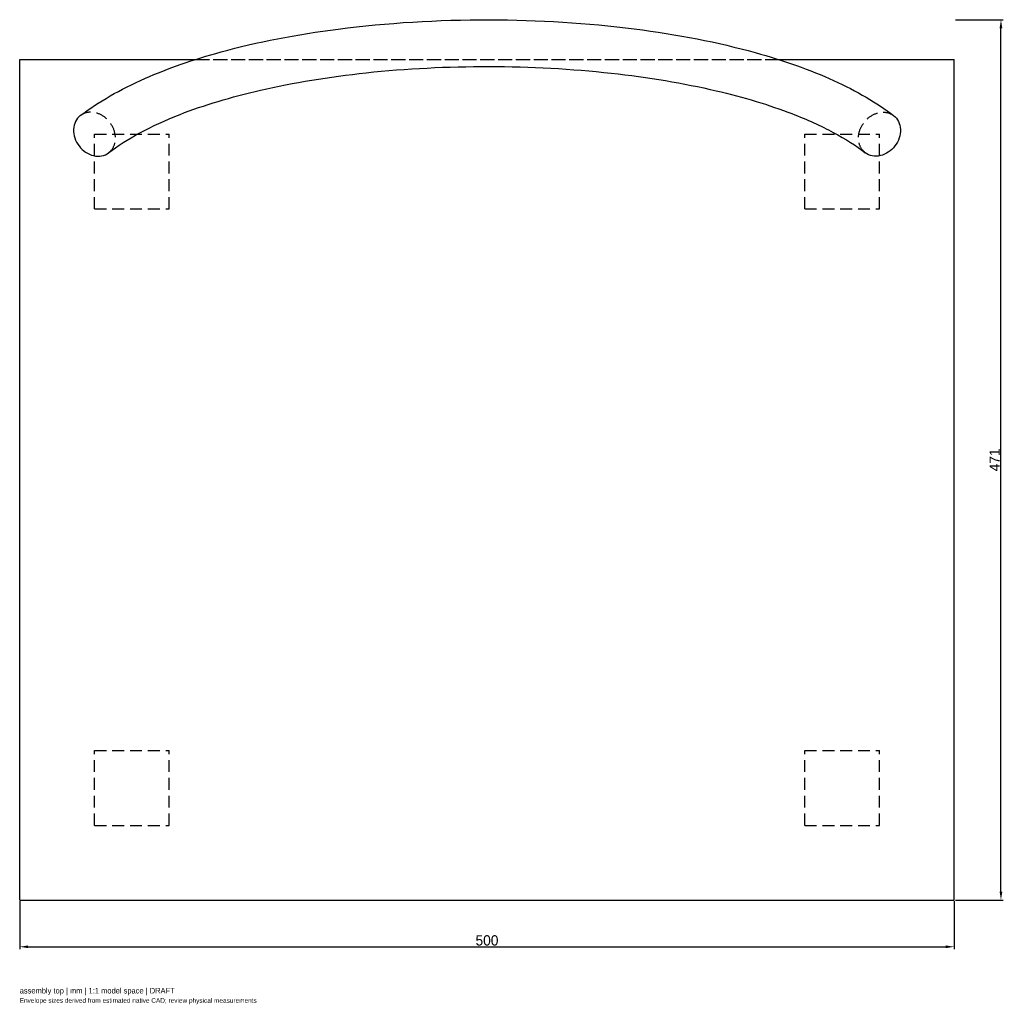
# Model space of a CAD drawing. Header units: millimetres. Extents: x -250 to 276, y -281 to 246.
import ezdxf

# ---------------------------------------------------------------- set-up
doc = ezdxf.new("R2010")
doc.units = ezdxf.units.MM
doc.linetypes.add('HIDDEN', pattern=[9.525, 6.35, -3.175])
for name, color, linetype in [('ANNOTATIONS', 7, 'Continuous'), ('DIMENSIONS', 7, 'Continuous'), ('HIDDEN', 8, 'HIDDEN'), ('VISIBLE', 7, 'Continuous')]:
    doc.layers.add(name, color=color, linetype=linetype)
doc.dimstyles.get("Standard").update_dxf_attribs({"dimtxt": 2.5, "dimasz": 2.5, "dimexe": 1.25, "dimexo": 0.625, "dimtad": 1, "dimcen": 2.5, "dimazin": 3, "dimtfac": 1, "dimtmove": 0, "dimatfit": 3})

# ---------------------------------------------------------------- blocks, each defined once
blk = doc.blocks.new('_CLOSEDFILLED')
at = {"color": 0, "linetype": 'BYBLOCK'}
blk.add_solid([(-1, 0.16), (0, 0), (-1, -0.16)], dxfattribs=at)
blk = doc.blocks.new('*D2')
at = {"color": 0}
for p, q in [((250.62, 246.25), (276.25, 246.25)), ((275, -220.5), (275, 241.75)), ((250.62, -225), (276.25, -225))]:
    blk.add_line(p, q, dxfattribs=at)
at = {"layer": 'Defpoints'}
for p in [(250, 246.25), (250, -225), (275, -225)]:
    blk.add_point(p, dxfattribs=at)
at = {"layer": 'DIMENSIONS', "color": 0, "xscale": 4.5, "yscale": 4.5}
for p, rotation in [((275, 246.25), 90), ((275, -225), 270)]:
    blk.add_blockref('_CLOSEDFILLED', p, dxfattribs=dict(at, rotation=rotation))
at = {"layer": 'DIMENSIONS', "color": 0, "insert": (271.62, 10.62), "char_height": 5.5, "attachment_point": 5, "rotation": 90}
blk.add_mtext('471', dxfattribs=at)

msp = doc.modelspace()

# ---------------------------------------------------------------- linework, layer by layer
at = {"layer": 'HIDDEN'}
for p, q in [((-250, -225), (-250, 225)), ((-250, 225), (250, 225)), ((-155.977, 225), (155.978, 225)), ((250, -225), (250, 225)), ((-210, 145), (-210, 185)), ((-210, 145), (-210, 185)), ((-210, 185), (-170, 185)), ((-210, 185), (-170, 185)), ((-170, 145), (-170, 185)), ((-170, 145), (-170, 185)), ((170, 145), (170, 185)), ((170, 145), (170, 185)), ((170, 185), (210, 185)), ((170, 185), (210, 185)), ((210, 145), (210, 185)), ((210, 145), (210, 185)), ((-210, 145), (-170, 145)), ((-210, 145), (-170, 145)), ((170, 145), (210, 145)), ((170, 145), (210, 145)), ((-210, -185), (-210, -145)), ((-210, -185), (-210, -145)), ((-210, -145), (-170, -145)), ((-210, -145), (-170, -145)), ((-170, -185), (-170, -145)), ((-170, -185), (-170, -145)), ((170, -185), (170, -145)), ((170, -185), (170, -145)), ((170, -145), (210, -145)), ((170, -145), (210, -145)), ((210, -185), (210, -145)), ((210, -185), (210, -145)), ((-210, -185), (-170, -185)), ((-210, -185), (-170, -185)), ((170, -185), (210, -185)), ((170, -185), (210, -185)), ((-250, -225), (250, -225))]:
    msp.add_line(p, q, dxfattribs=at)
for points, knots in [([(-198.961, 185), (-199.306, 187.065), (-200.182, 189.153), (-201.485, 190.959), (-202.783, 192.768), (-204.501, 194.288), (-206.4, 195.301), (-208.298, 196.32), (-210.368, 196.829), (-212.326, 196.76), (-214.284, 196.697), (-216.124, 196.057), (-217.593, 194.929)], [0, 0, 0, 0, 0.5342793, 0.5342793, 0.5342793, 1.0685586, 1.0685586, 1.0685586, 1.6028378, 1.6028378, 1.6028378, 2.1371171, 2.1371171, 2.1371171, 2.1371171]), ([(198.961, 185), (199.306, 187.065), (200.182, 189.153), (201.485, 190.959), (202.783, 192.768), (204.501, 194.288), (206.4, 195.301), (208.298, 196.32), (210.368, 196.829), (212.326, 196.76), (214.284, 196.697), (216.124, 196.057), (217.593, 194.929)], [0, 0, 0, 0, 0.5342793, 0.5342793, 0.5342793, 1.0685586, 1.0685586, 1.0685586, 1.6028378, 1.6028378, 1.6028378, 2.1371171, 2.1371171, 2.1371171, 2.1371171]), ([(-202.407, 175.071), (-201.016, 176.131), (-199.958, 177.624), (-199.364, 179.357), (-198.765, 181.088), (-198.631, 183.054), (-198.961, 185)], [0, 0, 0, 0, 0.5, 0.5, 0.5, 1, 1, 1, 1]), ([(202.407, 175.071), (201.016, 176.131), (199.958, 177.624), (199.364, 179.357), (198.765, 181.088), (198.631, 183.054), (198.961, 185)], [0, 0, 0, 0, 0.5, 0.5, 0.5, 1, 1, 1, 1])]:
    msp.add_open_spline(points, degree=3, knots=knots, dxfattribs=at)
at = {"layer": 'VISIBLE'}
for p, q in [((-250, -225), (-250, 225)), ((-250, 225), (-155.977, 225)), ((155.978, 225), (250, 225)), ((250, -225), (250, 225)), ((-250, -225), (250, -225))]:
    msp.add_line(p, q, dxfattribs=at)
for points, knots in [([(-217.593, 194.929), (-207.986, 202.279), (-196.326, 208.984), (-182.77, 214.949), (-170.677, 220.273), (-157.078, 225.002), (-142.279, 229.053), (-123.074, 234.315), (-101.859, 238.428), (-79.564, 241.296), (-53.598, 244.64), (-26.185, 246.3), (1.201, 246.249), (27.532, 246.202), (53.849, 244.574), (78.841, 241.388), (101.863, 238.458), (123.745, 234.201), (143.469, 228.725), (158.893, 224.447), (172.989, 219.427), (185.416, 213.765), (197.85, 208.101), (208.615, 201.795), (217.593, 194.929)], [0, 0, 0, 0, 0.1266851, 0.1266851, 0.1266851, 0.2397675, 0.2397675, 0.2397675, 0.3865547, 0.3865547, 0.3865547, 0.5575215, 0.5575215, 0.5575215, 0.7219042, 0.7219042, 0.7219042, 0.8733149, 0.8733149, 0.8733149, 0.9366574, 0.9366574, 0.9366574, 1, 1, 1, 1]), ([(-202.407, 175.071), (-197.655, 178.705), (-192.072, 182.297), (-185.676, 185.749), (-179.282, 189.202), (-172.076, 192.516), (-164.144, 195.614), (-151.487, 200.562), (-136.975, 204.951), (-121.157, 208.592), (-103.619, 212.636), (-84.494, 215.764), (-64.592, 217.886), (-43.264, 220.163), (-21.045, 221.29), (1.153, 221.249), (23.233, 221.21), (45.304, 220.014), (66.466, 217.683), (86.243, 215.507), (105.224, 212.333), (122.607, 208.255), (137.459, 204.776), (151.133, 200.636), (163.167, 195.993), (171.321, 192.85), (178.725, 189.479), (185.283, 185.961), (191.843, 182.444), (197.558, 178.78), (202.407, 175.071)], [0, 0, 0, 0, 0.0691517, 0.0691517, 0.0691517, 0.1383033, 0.1383033, 0.1383033, 0.2486939, 0.2486939, 0.2486939, 0.3711047, 0.3711047, 0.3711047, 0.5022717, 0.5022717, 0.5022717, 0.632744, 0.632744, 0.632744, 0.7546896, 0.7546896, 0.7546896, 0.8588691, 0.8588691, 0.8588691, 0.9294346, 0.9294346, 0.9294346, 1, 1, 1, 1]), ([(-217.593, 194.929), (-218.674, 194.104), (-219.556, 193.02), (-220.173, 191.76), (-220.791, 190.501), (-221.144, 189.066), (-221.205, 187.564), (-221.268, 186.062), (-221.038, 184.494), (-220.534, 182.977), (-220.031, 181.461), (-219.255, 179.998), (-218.262, 178.699), (-217.27, 177.398), (-216.064, 176.263), (-214.733, 175.377), (-213.402, 174.491), (-211.949, 173.855), (-210.481, 173.519), (-209.014, 173.181), (-207.533, 173.143), (-206.152, 173.409), (-204.77, 173.674), (-203.489, 174.242), (-202.407, 175.071)], [0, 0, 0, 0, 0.125, 0.125, 0.125, 0.25, 0.25, 0.25, 0.375, 0.375, 0.375, 0.5, 0.5, 0.5, 0.625, 0.625, 0.625, 0.75, 0.75, 0.75, 0.875, 0.875, 0.875, 1, 1, 1, 1]), ([(217.593, 194.929), (218.674, 194.104), (219.556, 193.02), (220.173, 191.76), (220.791, 190.501), (221.144, 189.066), (221.205, 187.564), (221.268, 186.062), (221.038, 184.494), (220.534, 182.977), (220.031, 181.461), (219.255, 179.998), (218.262, 178.699), (217.27, 177.398), (216.064, 176.263), (214.733, 175.377), (213.402, 174.491), (211.949, 173.855), (210.481, 173.519), (209.014, 173.181), (207.533, 173.143), (206.152, 173.409), (204.77, 173.674), (203.489, 174.242), (202.407, 175.071)], [0, 0, 0, 0, 0.125, 0.125, 0.125, 0.25, 0.25, 0.25, 0.375, 0.375, 0.375, 0.5, 0.5, 0.5, 0.625, 0.625, 0.625, 0.75, 0.75, 0.75, 0.875, 0.875, 0.875, 1, 1, 1, 1])]:
    msp.add_open_spline(points, degree=3, knots=knots, dxfattribs=at)

# ---------------------------------------------------------------- texts
at = {"layer": 'ANNOTATIONS'}
for s, height, p in [('assembly top | mm | 1:1 model space | DRAFT', 3, (-250, -275)), ('Envelope sizes derived from estimated native CAD; review physical measurements', 2.5, (-250, -280))]:
    msp.add_text(s, height=height, dxfattribs=at).set_placement(p)

# ---------------------------------------------------------------- dimensions: what is measured, and where the dimension line sits
at = {"layer": 'DIMENSIONS'}
dim = msp.add_linear_dim(base=(275, -225), p1=(250, -225), p2=(250, 246.25), angle=90, dimstyle='Standard', override={"dimtxt": 5.5, "dimasz": 4.5, "dimtad": 1, "dimdec": 2}, dxfattribs=at)
dim.commit()
dim.dimension.update_dxf_attribs({"geometry": '*D2', "text_midpoint": (271.625, 10.625)})
msp.add_linear_dim(base=(-250, -250), p1=(-250, -225), p2=(250, -225), dimstyle='Standard', override={"dimtxt": 5.5, "dimasz": 4.5, "dimtad": 1, "dimdec": 2}, dxfattribs=at).render()

doc.saveas('drawing.dxf')
